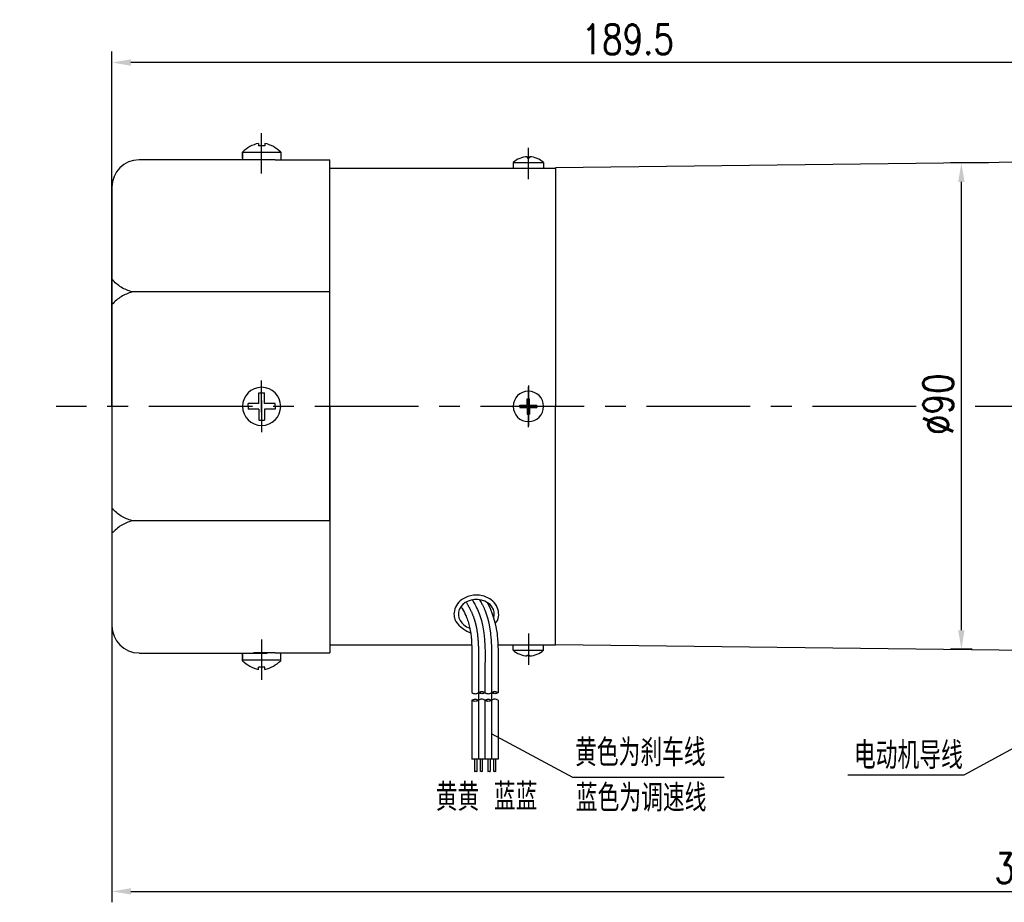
# Model space of a CAD drawing. Header units: inches. Extents: x 837 to 6223, y -2862 to 3098.
# Tile 57 of 139: x 5446 to 5627, y -2478 to -2316. Entities that reach past the tile are written whole.
import ezdxf

# ---------------------------------------------------------------- set-up
doc = ezdxf.new("R2010")
doc.units = ezdxf.units.IN
doc.header["$LTSCALE"] = 10
doc.header["$MEASUREMENT"] = 0
doc.linetypes.add('CENTER', pattern=[10.16, 6.35, -1.27, 1.27, -1.27])
for name, color, linetype in [('1轮廓实线层', 7, 'Continuous'), ('2细线层', 4, 'Continuous'), ('3中心线层', 1, 'CENTER'), ('5剖面线层', 2, 'Continuous'), ('6文字层', 3, 'Continuous'), ('7标注层', 4, 'Continuous')]:
    doc.layers.add(name, color=color, linetype=linetype)
doc.styles.add('PC_TEXTSTYLE', font='isocp.shx', dxfattribs={"width": 0.8, "bigfont": 'HZFS.SHX'})
doc.styles.add('TH_GBDIM', font='romans.shx', dxfattribs={"width": 0.8, "bigfont": 'gbcbig.shx'})
doc.dimstyles.new('TH_GBDIM', dxfattribs={"dimtxt": 3.5, "dimasz": 2.5, "dimexe": 2, "dimexo": 0, "dimgap": 1, "dimtad": 1, "dimdec": 4, "dimdsep": 46, "dimtxsty": 'TH_GBDIM', "dimcen": 0.09, "dimclrd": 4, "dimclre": 4, "dimclrt": 3, "dimadec": 0, "dimazin": 0, "dimtfac": 1, "dimtdec": 4, "dimtmove": 0, "dimatfit": 3, "dimfxl": 1, "dimtzin": 0, "dimarcsym": 0})
pattern_1 = [(45, (5344.7435, -2638.521), (1.796051, -1.796051), [])]
pattern_2 = [(45, (5342.3435, -2638.521), (1.796051, -1.796051), [])]

# ---------------------------------------------------------------- blocks, each defined once
blk = doc.blocks.new('*D136')
at = {"layer": '7标注层', "color": 4, "lineweight": -2, "transparency": 16777216}
for p, q in [((5463.24, -2386.6), (5463.24, -2321.47)), ((5652.74, -2423.6), (5652.74, -2321.47)), ((5649.24, -2323.47), (5466.74, -2323.47))]:
    blk.add_line(p, q, dxfattribs=at)
at = {"layer": '7标注层', "color": 4, "transparency": 16777216}
for points in [[(5466.74, -2322.89), (5466.74, -2324.06), (5463.24, -2323.47)], [(5649.24, -2322.89), (5649.24, -2324.06), (5652.74, -2323.47)]]:
    blk.add_solid(points, dxfattribs=at)
at = {"layer": 'Defpoints', "color": 0, "transparency": 16777216}
for p in [(5463.24, -2323.47), (5463.24, -2386.6), (5652.74, -2423.6)]:
    blk.add_point(p, dxfattribs=at)
at = {"layer": '7标注层', "color": 3, "transparency": 16777216, "insert": (5557.99, -2319.22), "char_height": 5.5, "attachment_point": 5, "style": 'TH_GBDIM'}
blk.add_mtext('189.5', dxfattribs=at)
blk = doc.blocks.new('*D467')
at = {"layer": '7标注层', "color": 4, "lineweight": -2, "transparency": 16777216}
for p, q in [((5624.24, -2341.88), (5617.28, -2341.88)), ((5619.28, -2427.69), (5619.28, -2345.38)), ((5621.24, -2431.19), (5617.28, -2431.19))]:
    blk.add_line(p, q, dxfattribs=at)
at = {"layer": '7标注层', "color": 4, "transparency": 16777216}
for points in [[(5618.69, -2345.38), (5619.86, -2345.38), (5619.28, -2341.88)], [(5618.69, -2427.69), (5619.86, -2427.69), (5619.28, -2431.19)]]:
    blk.add_solid(points, dxfattribs=at)
at = {"layer": 'Defpoints', "color": 0, "transparency": 16777216}
for p in [(5619.28, -2341.88), (5624.24, -2341.88), (5621.24, -2431.19)]:
    blk.add_point(p, dxfattribs=at)
at = {"layer": '7标注层', "color": 3, "transparency": 16777216, "insert": (5615.03, -2386.19), "char_height": 5.5, "attachment_point": 5, "rotation": 90, "style": 'TH_GBDIM'}
blk.add_mtext('%%C90', dxfattribs=at)
blk = doc.blocks.new('*D479')
at = {"layer": '7标注层', "color": 4, "lineweight": -2, "transparency": 16777216}
for p, q in [((5791.24, -2363.31), (5791.24, -2477.63)), ((5463.24, -2386.6), (5463.24, -2477.63)), ((5466.74, -2475.63), (5787.74, -2475.63))]:
    blk.add_line(p, q, dxfattribs=at)
at = {"layer": '7标注层', "color": 4, "transparency": 16777216}
for points in [[(5466.74, -2475.04), (5466.74, -2476.21), (5463.24, -2475.63)], [(5787.74, -2475.04), (5787.74, -2476.21), (5791.24, -2475.63)]]:
    blk.add_solid(points, dxfattribs=at)
at = {"layer": 'Defpoints', "color": 0, "transparency": 16777216}
for p in [(5791.24, -2363.31), (5463.24, -2386.6), (5791.24, -2475.63)]:
    blk.add_point(p, dxfattribs=at)
at = {"layer": '7标注层', "color": 3, "transparency": 16777216, "insert": (5630.99, -2471.38), "char_height": 5.5, "attachment_point": 5, "style": 'TH_GBDIM'}
blk.add_mtext('328', dxfattribs=at)

msp = doc.modelspace()

# ---------------------------------------------------------------- hatches: boundary and pattern name
at = {"layer": '5剖面线层'}
h = msp.add_hatch(dxfattribs=at)
h.set_pattern_fill('ANSI31', color=256, scale=0.8, angle=90, style=0)
h.set_pattern_definition(pattern_2)
edge = h.paths.add_edge_path()
edge.add_spline(control_points=[(5530.57076, -2439.1434), (5530.77076, -2439.0434), (5531.17076, -2438.8434), (5531.57076, -2439.0434), (5531.77076, -2439.1434)], knot_values=[0, 0, 0, 0, 0.632455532, 1.264911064, 1.264911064, 1.264911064, 1.264911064], degree=3, periodic=0)
edge.add_spline(control_points=[(5531.77076, -2439.1434), (5531.57076, -2439.2434), (5531.17076, -2439.4434), (5530.77076, -2439.2434), (5530.57076, -2439.1434)], knot_values=[0, 0, 0, 0, 0.632455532, 1.264911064, 1.264911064, 1.264911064, 1.264911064], degree=3, periodic=0)
h = msp.add_hatch(dxfattribs=at)
h.set_pattern_fill('ANSI31', color=256, scale=0.8, angle=90, style=0)
h.set_pattern_definition(pattern_1)
edge = h.paths.add_edge_path()
edge.add_spline(control_points=[(5532.97076, -2439.1434), (5533.17076, -2439.0434), (5533.57076, -2438.8434), (5533.97076, -2439.0434), (5534.17076, -2439.1434)], knot_values=[0, 0, 0, 0, 0.632455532, 1.264911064, 1.264911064, 1.264911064, 1.264911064], degree=3, periodic=0)
edge.add_spline(control_points=[(5534.17076, -2439.1434), (5533.97076, -2439.2434), (5533.57076, -2439.4434), (5533.17076, -2439.2434), (5532.97076, -2439.1434)], knot_values=[0, 0, 0, 0, 0.632455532, 1.264911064, 1.264911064, 1.264911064, 1.264911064], degree=3, periodic=0)
h = msp.add_hatch(dxfattribs=at)
h.set_pattern_fill('ANSI31', color=256, scale=0.8, angle=90, style=0)
h.set_pattern_definition(pattern_2)
edge = h.paths.add_edge_path()
edge.add_spline(control_points=[(5530.57076, -2440.5434), (5530.37076, -2440.6434), (5529.97076, -2440.8434), (5529.57076, -2440.6434), (5529.37076, -2440.5434)], knot_values=[0, 0, 0, 0, 0.632455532, 1.264911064, 1.264911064, 1.264911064, 1.264911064], degree=3, periodic=0)
edge.add_spline(control_points=[(5529.37076, -2440.5434), (5529.57076, -2440.4434), (5529.97076, -2440.2434), (5530.37076, -2440.4434), (5530.57076, -2440.5434)], knot_values=[0, 0, 0, 0, 0.632455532, 1.264911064, 1.264911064, 1.264911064, 1.264911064], degree=3, periodic=0)
h = msp.add_hatch(dxfattribs=at)
h.set_pattern_fill('ANSI31', color=256, scale=0.8, angle=90, style=0)
h.set_pattern_definition(pattern_1)
edge = h.paths.add_edge_path()
edge.add_spline(control_points=[(5532.97076, -2440.5434), (5532.77076, -2440.6434), (5532.37076, -2440.8434), (5531.97076, -2440.6434), (5531.77076, -2440.5434)], knot_values=[0, 0, 0, 0, 0.632455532, 1.264911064, 1.264911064, 1.264911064, 1.264911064], degree=3, periodic=0)
edge.add_spline(control_points=[(5531.77076, -2440.5434), (5531.97076, -2440.4434), (5532.37076, -2440.2434), (5532.77076, -2440.4434), (5532.97076, -2440.5434)], knot_values=[0, 0, 0, 0, 0.632455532, 1.264911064, 1.264911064, 1.264911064, 1.264911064], degree=3, periodic=0)

# ---------------------------------------------------------------- linework, layer by layer
for p, q in [((5490.14078, -2338.30938), (5490.14078, -2338.73757)), ((5491.34078, -2338.30938), (5491.34078, -2338.73757)), ((5487.24078, -2341.03482), (5487.24078, -2339.90223)), ((5487.24078, -2339.90223), (5487.24078, -2341.33757)), ((5494.24078, -2339.99663), (5487.24078, -2339.99663)), ((5491.34078, -2338.73757), (5490.14078, -2338.73757)), ((5494.24078, -2339.90223), (5494.24078, -2341.33757)), ((5536.94078, -2341.84595), (5536.94078, -2342.84595)), ((5536.94078, -2341.84595), (5542.54078, -2341.84595)), ((5539.54078, -2340.78204), (5539.54078, -2340.94368)), ((5539.54078, -2340.94368), (5539.94078, -2340.94368)), ((5539.94078, -2340.78204), (5539.94078, -2340.94368)), ((5542.54078, -2341.84595), (5542.54078, -2342.84595)), ((5644.74078, -2341.59595), (5544.74078, -2342.79595)), ((5503.24078, -2342.84595), (5544.74078, -2342.84595)), ((5510.74078, -2342.84595), (5518.65275, -2342.84595)), ((5544.74078, -2342.79595), (5544.74078, -2342.84595)), ((5544.74078, -2342.84595), (5544.74078, -2386.59595)), ((5539.54078, -2386.39595), (5539.54078, -2385.19595)), ((5539.54078, -2385.19595), (5539.94078, -2385.19595)), ((5539.94078, -2386.39595), (5539.94078, -2385.19595)), ((5538.16295, -2386.39595), (5539.54078, -2386.39595)), ((5538.16295, -2386.59595), (5538.16295, -2386.39595)), ((5538.16295, -2386.59595), (5538.16295, -2386.79595)), ((5538.16295, -2386.79595), (5539.54078, -2386.79595)), ((5539.54078, -2386.79595), (5539.54078, -2387.99595)), ((5539.94078, -2386.39595), (5541.31861, -2386.39595)), ((5539.94078, -2386.79595), (5541.31861, -2386.79595)), ((5539.94078, -2386.79595), (5539.94078, -2387.99595)), ((5541.31861, -2386.59595), (5541.31861, -2386.39595)), ((5541.31861, -2386.59595), (5541.31861, -2386.79595)), ((5544.74078, -2430.34595), (5544.74078, -2386.59595)), ((5539.54078, -2387.99595), (5539.94078, -2387.99595)), ((5503.24078, -2430.34595), (5529.33386, -2430.34595)), ((5510.74078, -2430.34595), (5518.65275, -2430.34595)), ((5534.13932, -2430.34595), (5544.74078, -2430.34595)), ((5534.13932, -2430.34595), (5536.94078, -2430.34595)), ((5536.94078, -2431.34595), (5536.94078, -2430.34595)), ((5542.54078, -2431.34595), (5542.54078, -2430.34595)), ((5544.74078, -2430.39595), (5544.74078, -2430.34595)), ((5633.38771, -2431.45972), (5544.74078, -2430.39595)), ((5487.24078, -2433.28968), (5487.24078, -2431.85433)), ((5487.24078, -2432.15708), (5487.24078, -2433.28968)), ((5494.24078, -2433.28968), (5494.24078, -2431.85433)), ((5536.94078, -2431.34595), (5542.54078, -2431.34595)), ((5539.54078, -2432.40987), (5539.54078, -2432.24823)), ((5539.54078, -2432.24823), (5539.94078, -2432.24823)), ((5539.94078, -2432.40987), (5539.94078, -2432.24823)), ((5494.24078, -2433.19527), (5487.24078, -2433.19527)), ((5491.34078, -2434.45433), (5490.14078, -2434.45433)), ((5490.14078, -2434.88253), (5490.14078, -2434.45433)), ((5491.34078, -2434.88253), (5491.34078, -2434.45433))]:
    msp.add_line(p, q)
at = {"color": 4}
for p, q in [((5619.70311, -2454.26185), (5598.41858, -2454.26185)), ((5547.85017, -2454.67044), (5575.72421, -2454.67044))]:
    msp.add_line(p, q, dxfattribs=at)
for centre, radius, start, end in [((5491.70067, -2344.58572), 6.46728, 103.957243, 133.5991462), ((5489.78088, -2344.58572), 6.46728, 46.4008538, 76.042757), ((5539.74078, -2344.9797), 4.20243, 92.7278248, 131.7807179), ((5539.74078, -2344.9797), 4.20243, 48.2192821, 87.2721752), ((5539.74078, -2386.59595), 2.8, 0, 180), ((5539.74078, -2386.59595), 2.8, 180, 0), ((5539.74078, -2428.2122), 4.20243, 228.2192821, 267.2721752), ((5539.74078, -2428.2122), 4.20243, 272.7278248, 311.7807179), ((5491.70067, -2428.60619), 6.46728, 226.4008538, 256.042757), ((5489.78088, -2428.60619), 6.46728, 283.957243, 313.5991462)]:
    msp.add_arc(centre, radius, start, end)
msp.add_ellipse((5530.18106, -2424.74925), major_axis=(3.30632, 0), ratio=0.821066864, start_param=-0.242446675, end_param=4.339955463)
msp.add_open_spline([(5533.65645, -2426.4289), (5534.03715, -2425.98072), (5534.12147, -2425.76683), (5534.30239, -2425.09771), (5534.31989, -2424.62318), (5534.14232, -2423.71176), (5533.94837, -2423.27641), (5533.39666, -2422.51328), (5533.03989, -2422.18495), (5532.2235, -2421.66685), (5531.76389, -2421.47665), (5530.5795, -2421.19603), (5529.82981, -2421.19245), (5528.42048, -2421.51164), (5527.7608, -2421.8348), (5526.85869, -2422.62741), (5526.55169, -2423.03181), (5526.17021, -2423.88022), (5526.07473, -2424.31436), (5526.07473, -2424.74925), (5526.07473, -2425.05425), (5526.12127, -2425.3591), (5526.32515, -2426.02014), (5527.15211, -2427.38009), (5529.13255, -2428.15931)], degree=3, knots=[2.737905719, 2.737905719, 2.737905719, 2.737905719, 2.923131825, 2.923131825, 3.300211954, 3.300211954, 3.677292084, 3.677292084, 4.054372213, 4.054372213, 4.431452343, 4.431452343, 4.981541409, 4.981541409, 5.531630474, 5.531630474, 5.929523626, 5.929523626, 6.283185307, 6.283185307, 6.283185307, 6.53120978, 6.53120978, 6.843963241, 6.843963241, 6.843963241, 6.843963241])
at = {"layer": '1轮廓实线层'}
for p, q in [((5468.24078, -2341.27757), (5491.72784, -2341.27757)), ((5493.22784, -2341.33757), (5489.22784, -2341.33757)), ((5493.22784, -2341.33757), (5503.24078, -2341.33757)), ((5503.24078, -2386.59595), (5503.24078, -2341.33757)), ((5463.24078, -2346.35433), (5463.24078, -2426.85433)), ((5503.24078, -2365.59506), (5466.96457, -2365.59506)), ((5490.24078, -2386.09595), (5490.24078, -2384.09595)), ((5490.24078, -2384.09595), (5491.24078, -2384.09595)), ((5491.24078, -2386.09595), (5491.24078, -2384.09595)), ((5490.24078, -2386.09595), (5488.24078, -2386.09595)), ((5488.24078, -2386.59595), (5488.24078, -2386.09595)), ((5488.24078, -2386.59595), (5488.24078, -2387.09595)), ((5490.24078, -2387.09595), (5488.24078, -2387.09595)), ((5490.24078, -2387.09595), (5490.24078, -2389.09595)), ((5493.24078, -2386.09595), (5491.24078, -2386.09595)), ((5493.24078, -2387.09595), (5491.24078, -2387.09595)), ((5491.24078, -2387.09595), (5491.24078, -2389.09595)), ((5493.24078, -2386.59595), (5493.24078, -2386.09595)), ((5493.24078, -2386.59595), (5493.24078, -2387.09595)), ((5503.24078, -2386.59595), (5503.24078, -2431.85433)), ((5503.24078, -2407.59684), (5503.24078, -2386.59595)), ((5490.24078, -2389.09595), (5491.24078, -2389.09595)), ((5503.24078, -2407.59684), (5466.96457, -2407.59684)), ((5468.24078, -2431.91433), (5491.72784, -2431.91433)), ((5493.22784, -2431.85433), (5489.22784, -2431.85433)), ((5493.22784, -2431.85433), (5503.24078, -2431.85433)), ((5529.37076, -2434.18637), (5529.37076, -2439.1434)), ((5531.77076, -2434.18637), (5531.77076, -2439.1434)), ((5534.17076, -2434.18637), (5534.17076, -2439.1434)), ((5529.37076, -2440.5434), (5529.37076, -2451.35506)), ((5531.77076, -2440.5434), (5531.77076, -2451.35506)), ((5534.17076, -2440.5434), (5534.17076, -2451.35506)), ((5534.17076, -2451.35506), (5529.37076, -2451.35506)), ((5529.87129, -2451.35506), (5529.87129, -2453.61955)), ((5530.27129, -2451.35506), (5530.27129, -2453.61955)), ((5530.87688, -2451.35506), (5530.87688, -2453.61955)), ((5531.27688, -2451.35506), (5531.27688, -2453.61955)), ((5532.29812, -2451.35506), (5532.29812, -2453.61955)), ((5532.69812, -2451.35506), (5532.69812, -2453.61955)), ((5533.30372, -2451.35506), (5533.30372, -2453.61955)), ((5533.70372, -2451.35506), (5533.70372, -2453.61955))]:
    msp.add_line(p, q, dxfattribs=at)
for centre, radius, start, end in [((5468.24078, -2346.33757), 5, 90, 180), ((5490.74078, -2386.59595), 3.5, 0, 180), ((5490.74078, -2386.59595), 3.5, 180, 0), ((5468.24078, -2426.85433), 5, 180, 270)]:
    msp.add_arc(centre, radius, start, end, dxfattribs=at)
for points in [[(5466.96457, -2365.59506), (5464.93223, -2364.72721), (5463.24078, -2363.3094)], [(5466.96457, -2365.59506), (5464.93223, -2366.46291), (5463.24078, -2367.88072)], [(5466.96457, -2407.59684), (5464.93223, -2406.729), (5463.24078, -2405.31119)], [(5466.96457, -2407.59684), (5464.93223, -2408.46469), (5463.24078, -2409.8825)], [(5529.37076, -2439.1434), (5529.97076, -2439.3434), (5530.57076, -2439.1434)], [(5530.57076, -2439.1434), (5531.17076, -2438.9434), (5531.77076, -2439.1434)], [(5531.77076, -2439.1434), (5531.17076, -2439.3434), (5530.57076, -2439.1434)], [(5531.77076, -2439.1434), (5532.37076, -2439.3434), (5532.97076, -2439.1434)], [(5532.97076, -2439.1434), (5533.57076, -2438.9434), (5534.17076, -2439.1434)], [(5534.17076, -2439.1434), (5533.57076, -2439.3434), (5532.97076, -2439.1434)], [(5529.37076, -2440.5434), (5529.97076, -2440.3434), (5530.57076, -2440.5434)], [(5530.57076, -2440.5434), (5529.97076, -2440.7434), (5529.37076, -2440.5434)], [(5531.77076, -2440.5434), (5531.17076, -2440.3434), (5530.57076, -2440.5434)], [(5531.77076, -2440.5434), (5532.37076, -2440.3434), (5532.97076, -2440.5434)], [(5532.97076, -2440.5434), (5532.37076, -2440.7434), (5531.77076, -2440.5434)], [(5534.17076, -2440.5434), (5533.57076, -2440.3434), (5532.97076, -2440.5434)]]:
    msp.add_spline(points, degree=3, dxfattribs=at)
for points, knots in [([(5527.34132, -2423.35885), (5527.51157, -2423.55406), (5527.59157, -2423.69173), (5527.90674, -2424.25245), (5528.11754, -2424.67163), (5528.44104, -2425.42042), (5528.56328, -2425.74749), (5528.77866, -2426.43029), (5528.87135, -2426.78365), (5529.10922, -2427.87976), (5529.21381, -2428.65892), (5529.3445, -2430.29825), (5529.37062, -2431.15793), (5529.38304, -2432.73703), (5529.37705, -2433.44485), (5529.37085, -2434.1657)], [5.984187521, 5.984187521, 5.984187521, 5.984187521, 6.666441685, 6.666441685, 8.771804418, 8.771804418, 10.455411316, 10.455411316, 12.139018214, 12.139018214, 15.506232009, 15.506232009, 18.873445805, 18.873445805, 21.488617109, 21.488617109, 21.488617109, 21.488617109]), ([(5529.4479, -2422.10213), (5530.09348, -2423.22739), (5531.83455, -2426.77938), (5531.79873, -2430.9391), (5531.77076, -2434.18637)], [6.397684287, 6.397684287, 6.397684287, 6.397684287, 9.707911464, 21.488617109, 21.488617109, 21.488617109, 21.488617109]), ([(5532.17011, -2422.58073), (5533.5662, -2425.03821), (5533.95497, -2427.93071), (5534.19558, -2430.41064), (5534.18747, -2432.17144), (5534.17263, -2433.97958), (5534.17165, -2434.09347), (5534.17067, -2434.20704)], [12.597606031, 12.597606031, 12.597606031, 12.597606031, 14.965411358, 14.965411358, 21.076594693, 21.076594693, 21.488617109, 21.488617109, 21.488617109, 21.488617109])]:
    msp.add_open_spline(points, degree=3, knots=knots, dxfattribs=at)
at = {"layer": '2细线层'}
for points in [[(5529.87129, -2453.61955), (5530.06143, -2453.57836), (5530.23674, -2453.65872), (5530.27129, -2453.61955)], [(5530.87688, -2453.61955), (5531.06702, -2453.57836), (5531.24233, -2453.65872), (5531.27688, -2453.61955)], [(5532.29812, -2453.61955), (5532.48826, -2453.57836), (5532.66357, -2453.65872), (5532.69812, -2453.61955)], [(5533.30372, -2453.61955), (5533.49385, -2453.57836), (5533.66916, -2453.65872), (5533.70372, -2453.61955)]]:
    msp.add_spline(points, degree=3, dxfattribs=at)
at = {"layer": '3中心线层'}
for p, q in [((5490.74078, -2343.82904), (5490.74078, -2336.4235)), ((5539.74078, -2344.91073), (5539.74078, -2339.13725)), ((5490.74078, -2387.64885), (5490.74078, -2381.86764)), ((5539.74078, -2382.78704), (5539.74078, -2387.25033)), ((5539.74078, -2387.54715), (5539.74078, -2383.02167)), ((5490.74078, -2385.54306), (5490.74078, -2391.32426)), ((5539.74078, -2385.64475), (5539.74078, -2390.17023)), ((5539.74078, -2390.40486), (5539.74078, -2385.94158)), ((5539.74078, -2428.28118), (5539.74078, -2434.05466)), ((5490.74078, -2429.36287), (5490.74078, -2436.76841)), ((5530.57076, -2434.18637), (5530.57076, -2439.1434)), ((5532.97076, -2434.18637), (5532.97076, -2439.1434)), ((5530.57076, -2439.1434), (5530.57076, -2451.35506)), ((5532.97076, -2439.1434), (5532.97076, -2451.35506))]:
    msp.add_line(p, q, dxfattribs=at)
at = {"layer": '3中心线层', "ltscale": 0.3}
for p, q in [((5610.97465, -2386.59595), (5453.00738, -2386.59595)), ((5664.09517, -2386.59595), (5621.83849, -2386.59595))]:
    msp.add_line(p, q, dxfattribs=at)
at = {"layer": '3中心线层'}
for points, knots in [([(5528.29581, -2422.51909), (5528.62499, -2423.07425), (5528.82977, -2423.43766), (5529.30653, -2424.36885), (5529.55058, -2424.93497), (5529.84737, -2425.81659), (5529.93476, -2426.11619), (5530.09043, -2426.73013), (5530.15819, -2427.04299), (5530.37127, -2428.19669), (5530.46356, -2429.07111), (5530.569, -2430.87138), (5530.58162, -2431.79698), (5530.57924, -2433.21548), (5530.57495, -2433.69426), (5530.5708, -2434.17604)], [5.846938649, 5.846938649, 5.846938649, 5.846938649, 7.531590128, 7.531590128, 10.145881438, 10.145881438, 11.468391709, 11.468391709, 12.79090198, 12.79090198, 16.266982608, 16.266982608, 19.743063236, 19.743063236, 21.488617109, 21.488617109, 21.488617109, 21.488617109]), ([(5530.73811, -2422.07335), (5531.34416, -2423.07049), (5531.59837, -2423.61819), (5531.93779, -2424.49929), (5532.04751, -2424.81776), (5532.24244, -2425.45686), (5532.32854, -2425.77858), (5532.55683, -2426.7487), (5532.6691, -2427.40172), (5532.92763, -2429.44909), (5532.97363, -2430.85411), (5532.98222, -2432.89993), (5532.97627, -2433.55121), (5532.97071, -2434.19671)], [7.304081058, 7.304081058, 7.304081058, 7.304081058, 9.438937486, 9.438937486, 10.617029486, 10.617029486, 11.795121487, 11.795121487, 14.151305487, 14.151305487, 19.146851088, 19.146851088, 21.488617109, 21.488617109, 21.488617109, 21.488617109])]:
    msp.add_open_spline(points, degree=3, knots=knots, dxfattribs=at)
at = {"layer": '7标注层'}
for points in [[(5532.91818, -2446.62427), (5547.85017, -2454.67044)], [(5634.6351, -2446.21568), (5619.70311, -2454.26185)]]:
    msp.add_lwpolyline(points, dxfattribs=at)

# ---------------------------------------------------------------- texts
at = {"layer": '6文字层', "insert": (5298.15256, -2430.70066), "char_height": 8.100556, "width": 140.9134884, "attachment_point": 1, "style": 'PC_TEXTSTYLE'}
msp.add_mtext('{\\C3;输出转矩N.m(允许最大输出扭矩20N.m)}', dxfattribs=at)
at = {"layer": '6文字层', "color": 7, "char_height": 5, "style": 'PC_TEXTSTYLE'}
for s, insert, width, attachment_point in [('{\\C3;黄色为刹车线}', (5548.30762, -2447.65604), 29.9540691, 1), ('{\\C3;电动机导线}', (5619.544, -2448.17171), 23.2813602, 3), ('{\\C3;黄黄}', (5522.72415, -2455.83373), 18.2326587, 1), ('{\\C3;蓝蓝}', (5533.39781, -2455.7361), 18.2326587, 1), ('{\\C3;蓝色为调速线}', (5548.45174, -2455.98024), 29.9540691, 1)]:
    msp.add_mtext(s, dxfattribs=dict(at, insert=insert, width=width, attachment_point=attachment_point))

# ---------------------------------------------------------------- dimensions: what is measured, and where the dimension line sits
at = {"layer": '7标注层'}
dim = msp.add_linear_dim(base=(5463.24078, -2323.47291), p1=(5652.74078, -2423.60433), p2=(5463.24078, -2386.60433), angle=180, dimstyle='TH_GBDIM', override={"dimtxt": 5.5, "dimasz": 3.5, "dimgap": 1.5, "dimtad": 1, "dimjust": 0, "dimdec": 1, "dimlfac": 1, "dimse1": 0, "dimse2": 0, "dimsd1": 0, "dimsd2": 0, "dimadec": 1}, dxfattribs=at)
dim.commit()
dim.dimension.update_dxf_attribs({"geometry": '*D136', "text_midpoint": (5557.99078, -2323.47291), "dimtype": 160})
dim = msp.add_linear_dim(base=(5619.27703, -2341.87829), p1=(5621.23969, -2431.19132), p2=(5624.24227, -2341.87829), angle=90, text='%%C90', dimstyle='TH_GBDIM', override={"dimtxt": 5.5, "dimasz": 3.5, "dimgap": 1.5, "dimdec": 1, "dimadec": 1}, dxfattribs=at)
dim.commit()
dim.dimension.update_dxf_attribs({"geometry": '*D467', "text_midpoint": (5619.27703, -2386.19425), "dimtype": 160})
dim = msp.add_linear_dim(base=(5791.24078, -2475.62804), p1=(5463.24078, -2386.60433), p2=(5791.24078, -2363.3094), dimstyle='TH_GBDIM', override={"dimtxt": 5.5, "dimasz": 3.5, "dimgap": 1.5, "dimtad": 1, "dimjust": 0, "dimdec": 1, "dimlfac": 1, "dimse1": 0, "dimse2": 0, "dimsd1": 0, "dimsd2": 0, "dimadec": 1}, dxfattribs=at)
dim.commit()
dim.dimension.update_dxf_attribs({"geometry": '*D479', "text_midpoint": (5630.99078, -2475.62804), "dimtype": 160})

doc.saveas('drawing.dxf')
